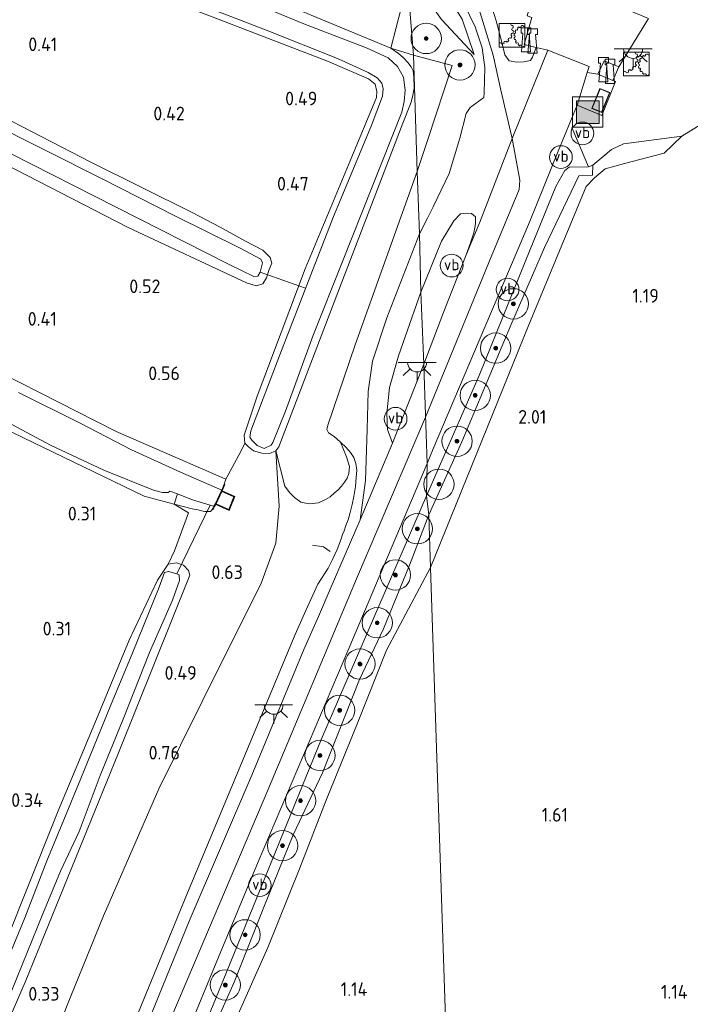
# Model space of a CAD drawing. Extents: x 126429 to 133038, y 413091 to 414846.
# Tile 31 of 256: x 126850 to 126939, y 414251 to 414381. Entities that reach past the tile are written whole.
import ezdxf
from ezdxf.enums import TextEntityAlignment as Align

# ---------------------------------------------------------------- set-up
doc = ezdxf.new("R2010")
doc.units = 0
for name, color, linetype, lineweight in [('B-ME-GR-BOOM-S', 90, 'Continuous', 25), ('B-ME-GR-GRAS-GV', 60, 'Continuous', 13), ('B-ME-GR-RIET-GV', 120, 'Continuous', 13), ('B-ME-GW-OPHOGING_KRUIN-G', 90, 'Continuous', 18), ('B-ME-GW-TALUD_KRUIN-G', 90, 'Continuous', 18), ('B-ME-GW-TALUD_TEEN-G', 90, 'Continuous', 18), ('B-ME-IE-MEUBILAIR_WATERWEGMEUBILAIR-S', 150, 'Continuous', 25), ('B-ME-IE-MEUBILAIR_WEGMEUBILAIR-G', 7, 'Continuous', 18), ('B-ME-IE-MEUBILAIR_WEGMEUBILAIR-S', 7, 'Continuous', 25), ('B-ME-IE-MEUBILAIR_WEGMEUBILAIR_ABRI-GV', 7, 'Continuous', 18), ('B-ME-IE-TERREINAFSCHEIDING_KUNSTMATIG_HEKWERK-G', 20, 'IE-TERREINAFSCHEIDING-KUNSTMATIG', 18), ('B-ME-IE-TERREINAFSCHEIDING_KUNSTMATIG_MUUR-GV', 90, 'Continuous', 18), ('B-ME-KG-KADASTRAAL_DAKRAND-G', 170, 'Continuous', 18), ('B-ME-KW-KUNSTWERK_DUIKER-G', 170, 'Continuous', 18), ('B-ME-OG-HOOGTEPUNT-S', 7, 'Continuous', 25), ('B-ME-OG-TERREIN_GROEN-GV', 7, 'Continuous', 18), ('B-ME-OG-WATER_SLOOT-G', 120, 'Continuous', 18), ('B-ME-OG-WATER_SLOOT-GV', 120, 'Continuous', 18), ('B-ME-VH-VERHARDING_ASFALT-GV', 252, 'Continuous', 18), ('B-ME-VH-VERHARDING_BETON-GV', 252, 'Continuous', 18), ('B-ME-VH-VERHARDING_HALFVERHARDING-GV', 252, 'Continuous', 18), ('B-ME-VH-VERHARDING_STRAATBAKSTEEN-GV', 252, 'Continuous', 18), ('B-ME-VH-VERHARDING_TEGEL-GV', 252, 'Continuous', 18), ('B-ME-VW-VERKEERSTEKEN_DRAAGCONSTRUCTIE-S', 7, 'Continuous', 25)]:
    doc.layers.add(name, color=color, linetype=linetype, lineweight=lineweight)
doc.styles.add('NLCS-ISO', font='NLCS-ISO.ttf')
doc.styles.add('NLCS-ISO-ANNOTATIVE-T18', font='NLCS-ISO.ttf', dxfattribs={"height": 1.8})
doc.linetypes.add('IE-TERREINAFSCHEIDING-KUNSTMATIG', pattern='A,4,[82,NLCS.SHX,S=0.75,R=90,X=0,Y=0],4,-2', length=10)

# ---------------------------------------------------------------- blocks, each defined once
blk = doc.blocks.new('SIE-WATER_BEWEGINGSWERKTUIG-SO')
at = {"color": 0, "linetype": 'ByBlock', "lineweight": 18}
blk.add_lwpolyline([(1.7, 1.55), (-1.7, 1.55), (-1.7, -1.55), (1.7, -1.55)], close=True, dxfattribs=at)
for centre, radius, start, end in [((0.04, 1.5), 0.211, 166.7542, 291.0116), ((-1.7, 0.72), 1.9, 8.6312, 17.8268), ((1.7, -0.1), 1.44, 100.8929, 110.0886), ((1.59, 1.34), 0.16, 187.7082, 315.2192), ((0.09, 0.08), 0.211, 73.5119, 247.1424), ((0.2, 0.8), 0.211, 95.4465, 269.077), ((-1.7, 0.72), 1.9, 346.6966, 355.8923), ((1.7, -0.1), 1.44, 166.6966, 175.8923), ((0.26, -0.15), 0.16, 275.4465, 89.077), ((0.34, 0.39), 0.16, 253.5119, 67.1424), ((1.7, -0.1), 1.44, 144.7621, 153.9577), ((0.62, 0.86), 0.16, 231.5773, 45.2079), ((1.7, -0.1), 1.44, 122.8275, 132.0231), ((1.06, 1.19), 0.16, 209.6428, 23.2733), ((-1.55, -1.17), 0.211, 7.7082, 135.2192), ((-1.7, 0.72), 1.9, 280.8929, 290.0886), ((-0.85, -0.98), 0.211, 29.6428, 203.2733), ((-1.7, 0.72), 1.9, 302.8275, 312.0231), ((-0.28, -0.54), 0.211, 51.5773, 225.2079), ((-1.7, 0.72), 1.9, 324.7621, 333.9577), ((1.7, -0.1), 1.44, 188.6312, 197.8268), ((0.39, -0.69), 0.16, 297.381, 111.0116), ((1.7, -0.1), 1.44, 210.5658, 219.7614), ((0.7, -1.13), 0.16, 319.3156, 132.9461), ((1.7, -0.1), 1.44, 232.5003, 241.696), ((1.16, -1.43), 0.16, 341.2502, 154.8807), ((1.7, -0.1), 1.44, 254.4349, 263.6305), ((1.7, -1.54), 0.16, 90, 176.8153)]:
    blk.add_arc(centre, radius, start, end, dxfattribs=at)
blk = doc.blocks.new('SAL-HOOGTELABEL-SO')
at = {"color": 0, "linetype": 'ByBlock', "lineweight": -2, "style": 'NLCS-ISO-ANNOTATIVE-T18'}
blk.add_attdef('HOOGTE', text='', height=1.8, dxfattribs=at).set_placement((2.79, 0), align=Align.RIGHT)
blk = doc.blocks.new('SGR-BOOM_01-SO')
at = {"linetype": 'ByBlock', "lineweight": 18}
h = blk.add_hatch(color=0, dxfattribs=at)
h.dxf.hatch_style = 1
edge = h.paths.add_edge_path()
edge.add_arc((0, 0), 0.25, 0, 360)
at = {"color": 0, "linetype": 'ByBlock', "lineweight": 18}
for radius in [2, 0.25]:
    blk.add_circle((0, 0), radius, dxfattribs=at)
blk = doc.blocks.new('SIE-WEG_AFVALBAK-SO')
at = {"linetype": 'ByBlock', "lineweight": 18}
h = blk.add_hatch(color=0, dxfattribs=at)
h.dxf.hatch_style = 1
h.paths.add_polyline_path([(-1.5, -1.5), (1.5, -1.5), (1.5, 1.5), (-1.5, 1.5)])
at = {"color": 0, "linetype": 'ByBlock', "lineweight": 18}
for points in [[(-2, -2), (2, -2), (2, 2), (-2, 2)], [(-1.5, -1.5), (1.5, -1.5), (1.5, 1.5), (-1.5, 1.5)]]:
    blk.add_lwpolyline(points, close=True, dxfattribs=at)
blk = doc.blocks.new('SIE-WATER_BOLDER-SO')
at = {"color": 0, "linetype": 'ByBlock', "lineweight": 18}
blk.add_lwpolyline([(0.4, 0.87), (0.6, -1.59), (-0.6, -1.59), (-0.4, 0.87), (-0.65, 0.87), (-0.65, 1.59), (0.65, 1.59), (0.65, 0.87)], close=True, dxfattribs=at)
blk = doc.blocks.new('SKL-ET_OV_LICHTPUNT-SO')
at = {"color": 0, "linetype": 'ByBlock', "lineweight": 18}
for points in [[(-1.25, 0), (-2.5, 0)], [(1.25, 0), (2.5, 0)], [(-0.92, -0.85), (-1.83, -1.7)], [(0, -1.25), (0, -2.5)], [(0.92, -0.85), (1.83, -1.7)]]:
    blk.add_lwpolyline(points, dxfattribs=at)
blk.add_lwpolyline([(0, 0), (1.25, 0, -1), (-1.25, 0)], format="xyb", close=True, dxfattribs=at)
blk = doc.blocks.new('SIE-WEG_PAAL_VERKEERSBORD-SO')
at = {"color": 0, "linetype": 'ByBlock', "lineweight": 18}
blk.add_circle((0, 0), 1.5, dxfattribs=at)
at = {"color": 0, "linetype": 'ByBlock', "lineweight": 18, "style": 'NLCS-ISO'}
blk.add_text('vb', height=1.5, dxfattribs=at).set_placement((0, 0.13), align=Align.MIDDLE_CENTER)

msp = doc.modelspace()

# ---------------------------------------------------------------- linework, layer by layer
at = {"layer": 'B-ME-GR-GRAS-GV'}
for points in [[(126869.414, 414383.446, 0.124), (126890.677, 414375.216, 0.207), (126896.093, 414372.901, 0.102), (126896.996, 414372.194, 0.139), (126897.199, 414371.233, 0.139), (126897.166, 414370.444, 0.147), (126893.693, 414362.076, 0.289), (126887.766, 414347.872, 0.439), (126881.406, 414331.091, 0.432), (126879.691, 414325.953, 0.462), (126879.788, 414324.9, 0.533), (126879.29, 414323.796, 0.531), (126877.294, 414320.13, 0.573), (126862.831, 414326.429, 0.283), (126847.652, 414334.151, 0.177), (126830.22, 414343.155, 0.153), (126809.39, 414355.046, 0.149), (126794.225, 414363.706, 0.141), (126780.813, 414371.269, 0.139), (126765.191, 414380.579, 0.135), (126745.594, 414392.616, 0.063)], [(126792.53, 414389.679, 0.285), (126813.341, 414379.405, 0.253), (126830.308, 414370.832, 0.242), (126864.438, 414353.305, 0.371), (126880.034, 414346.037, 0.371), (126881.31, 414345.618, 0.371), (126882.178, 414345.891, 0.369), (126882.649, 414346.692, 0.351), (126883.003, 414347.763, 0.313), (126883.36, 414348.598, 0.301), (126883.146, 414349.345, 0.301), (126882.155, 414350.325, 0.303), (126879.893, 414351.49, 0.325), (126876.567, 414353.361, 0.341), (126872.872, 414355.289, 0.365), (126859.493, 414361.911, 0.369), (126843.806, 414369.984, 0.261), (126827.927, 414377.231, 0.299), (126805.245, 414388.636, 0.219)], [(126805.245, 414388.636, 0.219), (126827.927, 414377.231, 0.299), (126843.806, 414369.984, 0.261), (126859.493, 414361.911, 0.369), (126872.872, 414355.289, 0.365), (126876.567, 414353.361, 0.341), (126879.893, 414351.49, 0.325), (126882.155, 414350.325, 0.303), (126883.146, 414349.345, 0.301), (126883.36, 414348.598, 0.301), (126883.003, 414347.763, 0.313), (126882.649, 414346.692, 0.351), (126882.178, 414345.891, 0.369), (126881.31, 414345.618, 0.371), (126880.034, 414346.037, 0.371), (126864.438, 414353.305, 0.371), (126830.308, 414370.832, 0.242), (126813.341, 414379.405, 0.253), (126792.53, 414389.679, 0.285)], [(126878.769, 414385.372, 0.493), (126899.035, 414376.937, 0.667), (126900.054, 414376.226, 0.572), (126900.705, 414375.651, 0.544), (126901.285, 414375.06, 0.472), (126901.727, 414374.504, 0.442), (126901.995, 414373.964, 0.404), (126902.071, 414373.146, 0.35), (126902.121, 414371.691, 0.294), (126901.953, 414370.75, 0.24), (126901.704, 414369.816, 0.176), (126900.636, 414367.076, 0.176), (126892.73, 414346.479, 0.523), (126884.269, 414324.402, 0.535), (126883.87, 414323.875, 0.535), (126883.041, 414323.528, 0.535), (126882.037, 414323.571, 0.535), (126880.939, 414323.881, 0.535), (126880.305, 414324.384, 0.535), (126879.788, 414324.9, 0.533), (126879.691, 414325.953, 0.462), (126881.406, 414331.091, 0.432), (126887.766, 414347.872, 0.439), (126893.693, 414362.076, 0.289), (126897.166, 414370.444, 0.147), (126897.199, 414371.233, 0.139), (126896.996, 414372.194, 0.139), (126896.093, 414372.901, 0.102), (126890.677, 414375.216, 0.207), (126869.414, 414383.446, 0.124)], [(126901.004, 414384.644, 1.102), (126899.035, 414376.937, 0.667), (126878.769, 414385.372, 0.493)], [(126908.633, 414382.936, 2.223), (126910.183, 414379.743, 2.171), (126911.078, 414376.979, 2.126), (126911.455, 414374.414, 2.043), (126911.337, 414371.037, 1.968), (126911.289, 414370.452, 1.922), (126909.489, 414369.109, 1.982), (126908.97, 414368.32, 1.974), (126908.144, 414365.071, 1.952), (126906.753, 414360.426, 1.974), (126904.624, 414356.056, 1.944), (126903.867, 414354.549, 1.946), (126902.811, 414352.497, 1.941), (126902.537, 414360.705, 1.832), (126903.929, 414364.915, 1.764), (126907.152, 414374.662, 1.606), (126902.026, 414376.022, 1.03), (126901.249, 414385.822, 1.102)], [(126813.359, 414381.56, -0.669), (126826.998, 414374.724, -0.669), (126833.264, 414371.887, -0.669), (126837.622, 414368.988, -0.669), (126848.829, 414363.126, -0.669), (126862.82, 414355.971, -0.669), (126877.726, 414348.413, -0.669), (126880.985, 414346.857, -0.669), (126881.533, 414346.895, -0.669), (126881.84, 414347.429, -0.669), (126882.113, 414348.634, -0.669), (126881.931, 414349.128, -0.669), (126879.195, 414350.581, -0.669), (126870.557, 414354.856, -0.669), (126860.99, 414359.717, -0.669), (126845.743, 414367.35, -0.669), (126835.651, 414372.253, -0.669), (126824.087, 414377.826, -0.669), (126812.091, 414383.701, -0.669)], [(126873.175, 414382.962, -0.669), (126882.75, 414379.256, -0.669), (126892.002, 414375.605, -0.669), (126896.059, 414373.752, -0.669), (126897.246, 414373.053, -0.669), (126897.864, 414372.318, -0.669), (126898.016, 414371.582, -0.669), (126897.956, 414370.632, -0.669), (126896.472, 414366.68, -0.669), (126891.492, 414354.747, -0.669), (126888.515, 414347.088, -0.669), (126884.422, 414336.517, -0.669), (126880.597, 414326.501, -0.669), (126880.44, 414325.677, -0.669), (126880.708, 414325.281, -0.669), (126881.448, 414324.581, -0.669), (126882.365, 414324.197, -0.669), (126883.274, 414324.605, -0.669), (126883.513, 414324.98, -0.669), (126885.144, 414329.088, -0.669), (126888.782, 414338.969, -0.669), (126900.495, 414368.503, -0.669), (126900.809, 414369.905, -0.669), (126900.944, 414371.417, -0.669), (126900.698, 414373.104, -0.669), (126899.911, 414374.512, -0.669), (126898.7, 414375.652, -0.669), (126895.937, 414376.944, -0.669), (126887.578, 414380.153, -0.669), (126878.612, 414383.873, -0.669)], [(126917.632, 414381.001, 2.132), (126916.616, 414377.412, 2.147), (126918.216, 414377.033, 2.087), (126917.698, 414375.776, 2.028), (126917.44, 414375.34, 2.035), (126916.583, 414375.147, 2.043), (126915.671, 414375.118, 2.073), (126914.644, 414375.295, 2.126), (126914.084, 414376.084, 2.148), (126913.655, 414377.719, 2.171), (126912.944, 414380.558, 2.148), (126911.853, 414384.099, 2.133)], [(126944.982, 414369.991, 1.491), (126937.389, 414365.335, 1.656), (126929.721, 414364.347, 1.731), (126928.135, 414363.593, 1.716), (126925.654, 414361.533, 1.649), (126925.079, 414361.31, 1.709), (126922.553, 414361.272, 1.92), (126921.969, 414360.806, 1.95), (126920.803, 414358.721, 2.002), (126916.821, 414349.019, 2.032), (126910.681, 414333.784, 2.017), (126903.739, 414317.932, 1.92), (126903.82, 414322.212, 2.12), (126904.605, 414324.139, 2.17), (126911.422, 414340.194, 2.188), (126917.342, 414354.025, 2.128), (126921.089, 414363.375, 2.136), (126923.604, 414369.431, 2.115), (126926.837, 414368.084, 2.055), (126928.653, 414372.556, 2.055), (126928.313, 414372.669, 2.055), (126929.104, 414374.464, 2.085), (126932.991, 414380.856, 2.02)], [(126905.705, 414380.717, 1.38), (126910.01, 414376.099, 1.922), (126908.463, 414380.785, 2.094)], [(126859.021, 414233.439, 2.019), (126872.239, 414265.617, 2.019), (126886.433, 414299.689, 2.016), (126887.843, 414302.853, 2.009), (126889.407, 414306.314, 1.986), (126890.788, 414308.394, 2.058), (126891.359, 414309.538, 2.07), (126891.951, 414310.892, 2.076), (126892.438, 414312.137, 2.078), (126892.666, 414312.843, 2.08), (126892.873, 414313.317, 2.082), (126893.126, 414314.045, 2.1), (126893.404, 414314.793, 2.106), (126893.7, 414315.729, 2.12), (126893.959, 414316.784, 2.12), (126894.148, 414317.846, 2.106), (126894.387, 414319.184, 2.082), (126894.491, 414320.347, 2.062), (126894.556, 414321.326, 2.036), (126894.45, 414322.227, 2.018), (126894.166, 414322.979, 1.978), (126893.712, 414323.676, 1.956), (126893.163, 414324.336, 1.94), (126892.402, 414325.014, 1.922), (126891.555, 414325.747, 1.874), (126890.827, 414326.258, 1.848), (126890.629, 414326.674, 1.826), (126890.729, 414327.252, 1.822), (126894.341, 414337.848, 1.742), (126902.537, 414360.705, 1.832), (126902.811, 414352.497, 1.941), (126898.505, 414341.418, 1.937), (126896.649, 414335.69, 1.819), (126896.036, 414331.702, 1.864), (126895.926, 414326.679, 1.984), (126895.706, 414319.979, 2.059), (126895.024, 414314.79, 2.167), (126891.061, 414305.636, 2.106), (126889.512, 414302.053, 2.121), (126887.577, 414297.69, 2.167), (126880.72, 414281.133, 2.167), (126872.473, 414261.897, 2.204), (126865.443, 414244.645, 2.209)], [(126847.652, 414334.151, 0.177), (126862.831, 414326.429, 0.283), (126877.294, 414320.13, 0.573), (126877.073, 414319.494, 0.573), (126876.752, 414318.7, -0.669), (126871.301, 414321.082, -0.669), (126864.876, 414323.987, -0.669), (126858.171, 414327.471, -0.669), (126849.972, 414331.586, -0.669)], [(126844.143, 414329.962, -0.669), (126851.638, 414325.978, -0.669), (126854.196, 414324.634, -0.669), (126861.214, 414321.34, -0.669), (126867.771, 414318.673, -0.669), (126868.954, 414318.38, -0.669), (126869.705, 414318.389, -0.669), (126869.935, 414318.561, -0.669), (126870.933, 414318.195, -0.669), (126870.475, 414316.837, 0.384), (126866.513, 414317.91, 0.144), (126847.921, 414326.929, 0.216)], [(126847.921, 414326.929, 0.216), (126866.513, 414317.91, 0.144), (126870.475, 414316.837, 0.384), (126872.392, 414315.714, 0.602), (126870.534, 414310.699, 0.639), (126869.694, 414308.922, 0.437), (126868.31, 414306.852, 0.19), (126864.532, 414298.943, 0.287), (126860.263, 414288.52, 0.295), (126855.175, 414276.429, 0.325), (126850.756, 414265.324, 0.34), (126846.932, 414255.836, 0.302)], [(126840.471, 414230.022, 0.419), (126850.825, 414253.851, 0.331), (126863.14, 414284.069, 0.327), (126872.566, 414307.49, 0.361), (126872.365, 414308.118, 0.371), (126871.701, 414308.811, 0.371), (126870.791, 414309.127, 0.371), (126869.694, 414308.922, 0.437), (126870.534, 414310.699, 0.639), (126872.392, 414315.714, 0.602), (126870.475, 414316.837, 0.384), (126872.838, 414316.24, 0.521), (126873.646, 414316.097, 0.521), (126874.103, 414315.962, 0.521), (126874.517, 414315.877, 0.519), (126874.915, 414315.865, 0.511), (126875.268, 414315.88, 0.509), (126875.502, 414316.132, 0.509), (126875.591, 414316.086, 0.705), (126875.96, 414316.803, 0.705), (126877.744, 414316.033, 0.705), (126878.472, 414317.866, 0.705), (126876.828, 414318.624, 0.705), (126877.166, 414319.456, 0.705), (126877.073, 414319.494, 0.573), (126877.294, 414320.13, 0.573), (126879.29, 414323.796, 0.531), (126879.788, 414324.9, 0.533), (126880.305, 414324.384, 0.535), (126880.939, 414323.881, 0.535), (126882.037, 414323.571, 0.535), (126883.041, 414323.528, 0.535), (126883.87, 414323.875, 0.535), (126884.315, 414316.599, 0.805), (126883.906, 414311.691, 0.948), (126881.906, 414306.301, 1.023), (126877.014, 414296.599, 0.873), (126868.484, 414279.32, 0.885), (126861.167, 414262.573, 0.86), (126856.281, 414250.59, 0.785)], [(126856.281, 414250.59, 0.785), (126861.167, 414262.573, 0.86), (126868.484, 414279.32, 0.885), (126877.014, 414296.599, 0.873), (126881.906, 414306.301, 1.023), (126883.906, 414311.691, 0.948), (126884.315, 414316.599, 0.805), (126883.87, 414323.875, 0.535), (126885.091, 414319.216, 0.851), (126885.696, 414318.388, 1.005), (126886.365, 414317.742, 1.101), (126887.199, 414317.104, 1.179), (126888.284, 414316.912, 1.275), (126889.491, 414317.038, 1.345), (126890.418, 414317.446, 1.437), (126891.063, 414317.834, 1.533), (126891.575, 414318.304, 1.613), (126892.107, 414318.748, 1.693), (126892.548, 414319.224, 1.731), (126892.948, 414319.751, 1.769), (126893.277, 414320.284, 1.789), (126893.52, 414320.896, 1.845), (126893.581, 414321.828, 1.849), (126893.203, 414323.104, 1.835), (126892.402, 414325.014, 1.922), (126893.163, 414324.336, 1.94), (126893.712, 414323.676, 1.956), (126894.166, 414322.979, 1.978), (126894.45, 414322.227, 2.018), (126894.556, 414321.326, 2.036), (126894.491, 414320.347, 2.062), (126894.387, 414319.184, 2.082), (126894.148, 414317.846, 2.106), (126893.959, 414316.784, 2.12), (126893.7, 414315.729, 2.12), (126893.404, 414314.793, 2.106), (126893.126, 414314.045, 2.1), (126892.873, 414313.317, 2.082), (126892.666, 414312.843, 2.08), (126892.438, 414312.137, 2.078), (126891.951, 414310.892, 2.076), (126891.359, 414309.538, 2.07), (126890.788, 414308.394, 2.058), (126889.407, 414306.314, 1.986), (126887.843, 414302.853, 2.009), (126886.433, 414299.689, 2.016), (126872.239, 414265.617, 2.019), (126859.021, 414233.439, 2.019)], [(126871.47, 414245.307, 2.164), (126876.311, 414257.134, 2.18), (126881.547, 414269.7, 2.176), (126893.508, 414297.816, 2.12), (126903.82, 414322.212, 2.12), (126903.739, 414317.932, 1.92), (126889.886, 414285.933, 2.008), (126876.346, 414252.559, 1.903), (126862.8, 414219.625, 1.908)], [(126846.932, 414255.836, 0.302), (126850.756, 414265.324, 0.34), (126855.175, 414276.429, 0.325), (126860.263, 414288.52, 0.295), (126864.532, 414298.943, 0.287), (126868.31, 414306.852, 0.19), (126869.694, 414308.922, 0.437), (126870.791, 414309.127, 0.371), (126871.701, 414308.811, 0.371), (126872.365, 414308.118, 0.371), (126872.566, 414307.49, 0.361), (126863.14, 414284.069, 0.327), (126850.825, 414253.851, 0.331), (126840.471, 414230.022, 0.419)], [(126849.026, 414252.653, -0.639), (126853.164, 414262.858, -0.639), (126855.509, 414268.496, -0.639), (126857.978, 414273.723, -0.639), (126860.719, 414281.068, -0.639), (126863.747, 414288.502, -0.639), (126867.218, 414297.296, -0.639), (126870.263, 414304.181, -0.639), (126871.184, 414306.798, -0.639), (126871.154, 414307.529, -0.639), (126870.835, 414307.664, -0.639), (126869.742, 414307.953, -0.639), (126869.23, 414307.832, -0.639), (126868.522, 414305.916, -0.639), (126865.02, 414297.347, -0.639), (126862.107, 414290.253, -0.639), (126858.18, 414280.708, -0.639), (126855.924, 414275.249, -0.639), (126853.71, 414269.848, -0.639), (126850.799, 414262.308, -0.639), (126848.226, 414256.051, -0.639)]]:
    msp.add_polyline3d(points, dxfattribs=at)
for points in [[(126908.463, 414380.785, 2.094), (126910.01, 414376.099, 1.922), (126905.705, 414380.717, 1.38), (126903.889, 414383.347, 1.267), (126901.249, 414385.822, 1.102), (126901.99, 414389.319, 2.032), (126903.711, 414387.329, 2.011), (126906.276, 414384.222, 2.019)], [(126901.249, 414385.822, 1.102), (126902.026, 414376.022, 1.03), (126899.035, 414376.937, 0.667), (126901.004, 414384.644, 1.102)], [(126908.409, 414325.062, 1.538), (126904.053, 414315.454, 1.591), (126903.739, 414317.932, 1.92), (126910.681, 414333.784, 2.017), (126916.821, 414349.019, 2.032), (126920.803, 414358.721, 2.002), (126921.969, 414360.806, 1.95), (126922.553, 414361.272, 1.92), (126925.079, 414361.31, 1.709), (126925.654, 414361.533, 1.649), (126925.639, 414360.196, 1.296), (126923.847, 414360.11, 1.553), (126919.315, 414350.672, 1.546), (126914.851, 414340.42, 1.606)], [(126906.049, 414342.229, 2.22), (126903.384, 414335.277, 2.264), (126903.01, 414344.796, 1.961), (126905.735, 414351.525, 1.983), (126907.367, 414354.201, 2.028), (126908.209, 414355.124, 2.028), (126908.921, 414355.2, 2.028), (126909.669, 414355.174, 2.028), (126910.212, 414354.697, 2.038), (126910.221, 414353.801, 2.046), (126909.966, 414352.624, 2.084), (126909.534, 414351.298, 2.112), (126908.982, 414349.726, 2.122)], [(126903.384, 414335.277, 2.264), (126899.259, 414324.889, 2.227), (126898.593, 414326.686, 2.118), (126898.505, 414328.815, 2.028), (126898.866, 414332.205, 2.028), (126900.065, 414336.395, 2.035), (126903.01, 414344.796, 1.961)], [(126855.06, 414185.528, 1.763), (126854.203, 414179.118, 2.288), (126854.128, 414181.422, 2.286), (126853.825, 414184.787, 2.039), (126855.768, 414199.427, 1.865), (126862.8, 414219.625, 1.908), (126876.346, 414252.559, 1.903), (126889.886, 414285.933, 2.008), (126903.739, 414317.932, 1.92), (126904.053, 414315.454, 1.591), (126901.524, 414308.789, 1.651), (126898.091, 414300.42, 1.568), (126894.912, 414293.742, 1.568), (126890.038, 414281.44, 1.681), (126886.188, 414273.25, 1.711), (126882.371, 414263.944, 1.613), (126878.38, 414253.854, 1.606), (126874.687, 414245.536, 1.643), (126871.294, 414237.631, 1.658), (126866.892, 414226.931, 1.658), (126863.696, 414218.876, 1.613), (126859.783, 414208.236, 1.531), (126858.152, 414203.662, 1.516), (126856.681, 414197.116, 1.531)], [(126875.268, 414315.88, 0.509), (126874.915, 414315.865, 0.511), (126874.517, 414315.877, 0.519), (126874.103, 414315.962, 0.521), (126873.646, 414316.097, 0.521), (126872.838, 414316.24, 0.521), (126870.475, 414316.837, 0.384), (126870.933, 414318.195, -0.669), (126872.788, 414317.469, -0.669), (126875.214, 414316.732, -0.669), (126875.73, 414316.575, -0.669), (126875.502, 414316.132, 0.509)]]:
    msp.add_polyline3d(points, close=True, dxfattribs=at)
at = {"layer": 'B-ME-GR-RIET-GV'}
for points in [[(126909.159, 414161.886, 1.137), (126904.276, 414308.522, 1.229), (126917.239, 414340.482, 1.417), (126924.807, 414358.728, 1.191), (126925.899, 414359.844, 1.184), (126927.318, 414361.05, 1.184), (126929.852, 414361.731, 1.176), (126935.085, 414363.128, 1.274), (126937.389, 414365.335, 1.656), (126944.982, 414369.991, 1.491), (126947.083, 414372.165, 1.454), (126950.558, 414377.634, 1.329), (126950.58, 414378.261, 1.314), (126949.805, 414381.001, 1.352)], [(126874.687, 414245.536, 1.643), (126878.38, 414253.854, 1.606), (126882.371, 414263.944, 1.613), (126886.188, 414273.25, 1.711), (126890.038, 414281.44, 1.681), (126894.912, 414293.742, 1.568), (126898.091, 414300.42, 1.568), (126901.524, 414308.789, 1.651), (126904.053, 414315.454, 1.591), (126904.276, 414308.522, 1.229), (126898.471, 414297.589, 1.274), (126894.642, 414287.98, 1.259), (126890.528, 414277.855, 1.222), (126887.006, 414268.8, 1.222), (126882.84, 414258.414, 1.207), (126877.312, 414245.976, 1.199)], [(126877.312, 414245.976, 1.199), (126882.84, 414258.414, 1.207), (126887.006, 414268.8, 1.222), (126890.528, 414277.855, 1.222), (126894.642, 414287.98, 1.259), (126898.471, 414297.589, 1.274), (126904.276, 414308.522, 1.229), (126909.159, 414161.886, 1.137)]]:
    msp.add_polyline3d(points, dxfattribs=at)
msp.add_polyline3d([(126917.239, 414340.482, 1.417), (126904.276, 414308.522, 1.229), (126904.053, 414315.454, 1.591), (126908.409, 414325.062, 1.538), (126914.851, 414340.42, 1.606), (126919.315, 414350.672, 1.546), (126923.847, 414360.11, 1.553), (126925.639, 414360.196, 1.296), (126925.654, 414361.533, 1.649), (126928.135, 414363.593, 1.716), (126929.721, 414364.347, 1.731), (126937.389, 414365.335, 1.656), (126935.085, 414363.128, 1.274), (126929.852, 414361.731, 1.176), (126927.318, 414361.05, 1.184), (126925.899, 414359.844, 1.184), (126924.807, 414358.728, 1.191)], close=True, dxfattribs=at)
at = {"layer": 'B-ME-GW-OPHOGING_KRUIN-G'}
for points in [[(126903.6169, 414328.3054, 2.192), (126912.273, 414349.451, 2.23), (126915.964, 414358.333, 2.26), (126916.067, 414359.544, 2.26), (126915.023, 414365.027, 2.252), (126913.545, 414371.416, 2.042), (126912.552, 414376.027, 2.087), (126910.823, 414381.615, 2.245), (126909.647, 414384.491, 2.237), (126908.24, 414386.504, 2.23), (126905.91, 414388.792, 2.215), (126902.246, 414391.734, 2.08), (126901.4887, 414392.1405, 2.0569)], [(126849.469, 414186.5, 2.397), (126852.261, 414201.823, 2.2), (126858.221, 414219.672, 2.118), (126868.703, 414245.874, 2.216), (126882.833, 414279.143, 2.194), (126894.518, 414306.999, 2.194), (126903.6169, 414328.3054, 2.192)]]:
    msp.add_polyline3d(points, dxfattribs=at)
at = {"layer": 'B-ME-GW-TALUD_KRUIN-G'}
for points in [[(126910.01, 414376.099, 1.922), (126908.463, 414380.785, 2.094), (126906.276, 414384.222, 2.019), (126903.711, 414387.329, 2.011), (126901.99, 414389.319, 2.032), (126901.43, 414389.64, 1.89)], [(126902.026, 414376.022, 1.03), (126899.035, 414376.937, 0.667)], [(126902.026, 414376.022, 1.03), (126907.152, 414374.662, 1.606), (126903.929, 414364.915, 1.764), (126902.537, 414360.705, 1.832)], [(126903.739, 414317.932, 1.92), (126910.681, 414333.784, 2.017), (126916.821, 414349.019, 2.032), (126920.803, 414358.721, 2.002), (126921.969, 414360.806, 1.95), (126922.553, 414361.272, 1.92), (126925.079, 414361.31, 1.709), (126925.654, 414361.533, 1.649), (126928.135, 414363.593, 1.716), (126929.721, 414364.347, 1.731), (126937.389, 414365.335, 1.656)], [(126902.537, 414360.705, 1.832), (126894.341, 414337.848, 1.742), (126890.729, 414327.252, 1.822), (126890.629, 414326.674, 1.826), (126890.827, 414326.258, 1.848), (126891.555, 414325.747, 1.874), (126892.402, 414325.014, 1.922), (126893.163, 414324.336, 1.94), (126893.712, 414323.676, 1.956), (126894.166, 414322.979, 1.978), (126894.45, 414322.227, 2.018), (126894.556, 414321.326, 2.036), (126894.491, 414320.347, 2.062), (126894.387, 414319.184, 2.082), (126894.148, 414317.846, 2.106), (126893.959, 414316.784, 2.12), (126893.7, 414315.729, 2.12), (126893.404, 414314.793, 2.106), (126893.126, 414314.045, 2.1), (126892.873, 414313.317, 2.082), (126892.666, 414312.843, 2.08), (126892.438, 414312.137, 2.078), (126891.951, 414310.892, 2.076), (126891.359, 414309.538, 2.07), (126890.788, 414308.394, 2.058), (126889.407, 414306.314, 1.986)], [(126903.739, 414317.932, 1.92), (126889.886, 414285.933, 2.008), (126876.346, 414252.559, 1.903), (126862.8, 414219.625, 1.908), (126855.768, 414199.427, 1.865), (126853.825, 414184.787, 2.039), (126854.128, 414181.422, 2.286), (126854.203, 414179.118, 2.288), (126854.522, 414177.729, 2.278), (126854.798, 414177.141, 2.274)], [(126889.407, 414306.314, 1.986), (126887.843, 414302.853, 2.009), (126886.433, 414299.689, 2.016)], [(126886.433, 414299.689, 2.016), (126872.239, 414265.617, 2.019), (126859.021, 414233.439, 2.019), (126851.313, 414212.702, 2.099), (126847.512, 414199.654, 2.229), (126846.504, 414194.985, 2.293), (126846.039, 414190.595, 2.315), (126845.85, 414188.76, 2.321)]]:
    msp.add_polyline3d(points, dxfattribs=at)
at = {"layer": 'B-ME-GW-TALUD_TEEN-G'}
for points in [[(126901.249, 414385.822, 1.102), (126903.889, 414383.347, 1.267), (126905.705, 414380.717, 1.38), (126910.01, 414376.099, 1.922)], [(126937.389, 414365.335, 1.656), (126935.085, 414363.128, 1.274), (126929.852, 414361.731, 1.176), (126927.318, 414361.05, 1.184), (126925.899, 414359.844, 1.184), (126924.807, 414358.728, 1.191), (126917.239, 414340.482, 1.417)], [(126904.276, 414308.522, 1.229), (126917.239, 414340.482, 1.417)], [(126883.87, 414323.875, 0.535), (126884.315, 414316.599, 0.805), (126883.906, 414311.691, 0.948), (126881.906, 414306.301, 1.023), (126877.014, 414296.599, 0.873), (126868.484, 414279.32, 0.885), (126861.167, 414262.573, 0.86), (126856.281, 414250.59, 0.785), (126851.248, 414236.94, 0.785), (126846.402, 414222.903, 0.735), (126839.686, 414207.793, 0.669)], [(126859.129, 414182.614, 1.092), (126858.431, 414184.417, 1.229), (126857.978, 414187.152, 1.229), (126858.079, 414188.587, 1.229), (126859.376, 414198.242, 1.237), (126861.535, 414205.733, 1.222), (126864.348, 414214.797, 1.207), (126868.246, 414224.607, 1.222), (126872.377, 414234.65, 1.229), (126877.312, 414245.976, 1.199), (126882.84, 414258.414, 1.207), (126887.006, 414268.8, 1.222), (126890.528, 414277.855, 1.222), (126894.642, 414287.98, 1.259), (126898.471, 414297.589, 1.274), (126904.276, 414308.522, 1.229)]]:
    msp.add_polyline3d(points, dxfattribs=at)
at = {"layer": 'B-ME-IE-MEUBILAIR_WEGMEUBILAIR-G'}
msp.add_polyline3d([(126891.064, 414310.596, 2.895), (126890.158, 414311.222, 2.895), (126888.727, 414311.424, 2.858)], dxfattribs=at)
at = {"layer": 'B-ME-IE-MEUBILAIR_WEGMEUBILAIR_ABRI-GV'}
msp.add_polyline3d([(126927.917, 414371.102, 2.063), (126926.853, 414368.467, 2.063), (126925.533, 414369, 2.063), (126926.596, 414371.635, 2.063)], close=True, dxfattribs=at)
at = {"layer": 'B-ME-IE-TERREINAFSCHEIDING_KUNSTMATIG_HEKWERK-G'}
for points in [[(126899.035, 414376.937, 0.667), (126878.769, 414385.372, 0.493), (126869.862, 414388.789, 0.488)], [(126899.035, 414376.937, 0.667), (126901.004, 414384.644, 1.102), (126901.249, 414385.822, 1.102)], [(126922.911, 414366.488, 2.121), (126925.079, 414361.31, 1.709)], [(126879.29, 414323.796, 0.531), (126879.788, 414324.9, 0.533)], [(126872.392, 414315.714, 0.602), (126870.475, 414316.837, 0.384), (126870.933, 414318.195, -0.669)], [(126869.694, 414308.922, 0.437), (126870.534, 414310.699, 0.639)], [(126869.694, 414308.922, 0.437), (126868.31, 414306.852, 0.19), (126864.532, 414298.943, 0.287), (126860.263, 414288.52, 0.295), (126855.175, 414276.429, 0.325), (126850.756, 414265.324, 0.34), (126846.932, 414255.836, 0.302), (126843.364, 414247.614, 0.317), (126839.186, 414236.924, 0.19), (126831.503, 414218.091, 0.22), (126827.16, 414208.3, 0.355), (126824.449, 414202.637, 0.4)]]:
    msp.add_polyline3d(points, dxfattribs=at)
at = {"layer": 'B-ME-IE-TERREINAFSCHEIDING_KUNSTMATIG_MUUR-GV'}
for points in [[(126876.828, 414318.624, 0.705), (126878.472, 414317.866, 0.705), (126877.744, 414316.033, 0.705), (126875.96, 414316.803, 0.705), (126875.591, 414316.086, 0.705), (126875.502, 414316.132, 0.509), (126875.73, 414316.575, -0.669), (126875.915, 414316.932, -0.669), (126876.7, 414318.573, -0.669), (126876.752, 414318.7, -0.669), (126877.073, 414319.494, 0.573), (126877.166, 414319.456, 0.705)], [(126876.006, 414316.893, -0.669), (126877.689, 414316.166, -0.669), (126878.344, 414317.815, -0.669), (126876.79, 414318.53, -0.669)]]:
    msp.add_polyline3d(points, close=True, dxfattribs=at)
at = {"layer": 'B-ME-KG-KADASTRAAL_DAKRAND-G'}
msp.add_polyline3d([(126926.826, 414368.532, 4.402), (126925.598, 414369.027, 4.38), (126926.624, 414371.57, 4.388), (126927.852, 414371.075, 4.41)], close=True, dxfattribs=at)
at = {"layer": 'B-ME-KW-KUNSTWERK_DUIKER-G'}
for points in [[(126881.84, 414347.429, -0.669), (126887.811, 414345.294, -0.669)], [(126870.835, 414307.664, -0.639), (126875.214, 414316.732, -0.669)]]:
    msp.add_polyline3d(points, dxfattribs=at)
at = {"layer": 'B-ME-OG-TERREIN_GROEN-GV'}
for points in [[(126889.491, 414317.038, 1.345), (126888.284, 414316.912, 1.275), (126887.199, 414317.104, 1.179), (126886.365, 414317.742, 1.101), (126885.696, 414318.388, 1.005), (126885.091, 414319.216, 0.851), (126883.87, 414323.875, 0.535), (126884.269, 414324.402, 0.535), (126892.73, 414346.479, 0.523), (126900.636, 414367.076, 0.176), (126901.704, 414369.816, 0.176), (126901.953, 414370.75, 0.24), (126902.121, 414371.691, 0.294), (126902.071, 414373.146, 0.35), (126901.995, 414373.964, 0.404), (126901.727, 414374.504, 0.442), (126901.285, 414375.06, 0.472), (126900.705, 414375.651, 0.544), (126900.054, 414376.226, 0.572), (126899.035, 414376.937, 0.667), (126902.026, 414376.022, 1.03), (126902.537, 414360.705, 1.832), (126894.341, 414337.848, 1.742), (126890.729, 414327.252, 1.822), (126890.629, 414326.674, 1.826), (126890.827, 414326.258, 1.848), (126891.555, 414325.747, 1.874), (126892.402, 414325.014, 1.922), (126893.203, 414323.104, 1.835), (126893.581, 414321.828, 1.849), (126893.52, 414320.896, 1.845), (126893.277, 414320.284, 1.789), (126892.948, 414319.751, 1.769), (126892.548, 414319.224, 1.731), (126892.107, 414318.748, 1.693), (126891.575, 414318.304, 1.613), (126891.063, 414317.834, 1.533), (126890.418, 414317.446, 1.437)], [(126903.929, 414364.915, 1.764), (126902.537, 414360.705, 1.832), (126902.026, 414376.022, 1.03), (126907.152, 414374.662, 1.606)]]:
    msp.add_polyline3d(points, close=True, dxfattribs=at)
at = {"layer": 'B-ME-OG-WATER_SLOOT-G'}
for points in [[(126724.016, 414438.223, 0.042), (126749.022, 414429.091, 0.088), (126771.352, 414421.143, 0.126), (126787.345, 414414.477, 0.279), (126803.445, 414406.911, 0.274), (126808.482, 414403.294, 0.417), (126809.772, 414402.632, 0.447), (126811.997, 414402.518, 0.454), (126815.601, 414402.894, 0.424), (126816.816, 414402.863, 0.424), (126827.227, 414399.285, 0.154), (126849.314, 414390.898, 0.139), (126869.414, 414383.446, 0.124), (126890.677, 414375.216, 0.207), (126896.093, 414372.901, 0.102), (126896.996, 414372.194, 0.139), (126897.199, 414371.233, 0.139), (126897.166, 414370.444, 0.147), (126893.693, 414362.076, 0.289), (126887.766, 414347.872, 0.439), (126881.406, 414331.091, 0.432), (126879.691, 414325.953, 0.462), (126879.788, 414324.9, 0.533)], [(126877.073, 414319.494, 0.573), (126877.294, 414320.13, 0.573), (126862.831, 414326.429, 0.283), (126847.652, 414334.151, 0.177), (126830.22, 414343.155, 0.153), (126809.39, 414355.046, 0.149), (126794.225, 414363.706, 0.141), (126780.813, 414371.269, 0.139), (126765.191, 414380.579, 0.135), (126745.594, 414392.616, 0.063), (126727.733, 414404.169, 0.094), (126712.609, 414413.786, 0.039)], [(126872.838, 414316.24, 0.521), (126870.475, 414316.837, 0.384), (126866.513, 414317.91, 0.144), (126847.921, 414326.929, 0.216), (126827.843, 414337.719, 0.201), (126797.809, 414354.69, 0.107), (126777.785, 414366.04, 0.111), (126763.514, 414374.351, 0.098), (126745.446, 414385.259, 0.17), (126728.494, 414395.874, 0.149), (126719.459, 414401.607, 0.389)], [(126805.245, 414388.636, 0.219), (126827.927, 414377.231, 0.299), (126843.806, 414369.984, 0.261), (126859.493, 414361.911, 0.369), (126872.872, 414355.289, 0.365), (126876.567, 414353.361, 0.341), (126879.893, 414351.49, 0.325), (126882.155, 414350.325, 0.303), (126883.146, 414349.345, 0.301), (126883.36, 414348.598, 0.301), (126883.003, 414347.763, 0.313), (126882.649, 414346.692, 0.351), (126882.178, 414345.891, 0.369), (126881.31, 414345.618, 0.371), (126880.034, 414346.037, 0.371), (126864.438, 414353.305, 0.371), (126830.308, 414370.832, 0.242), (126813.341, 414379.405, 0.253), (126792.53, 414389.679, 0.285), (126788.033, 414391.953, 0.264), (126783.872, 414394.132, 0.205), (126779.254, 414396.656, 0.166), (126774.05, 414399.777, 0.257)], [(126899.035, 414376.937, 0.667), (126900.054, 414376.226, 0.572), (126900.705, 414375.651, 0.544), (126901.285, 414375.06, 0.472), (126901.727, 414374.504, 0.442), (126901.995, 414373.964, 0.404), (126902.071, 414373.146, 0.35), (126902.121, 414371.691, 0.294), (126901.953, 414370.75, 0.24), (126901.704, 414369.816, 0.176), (126900.636, 414367.076, 0.176), (126892.73, 414346.479, 0.523), (126884.269, 414324.402, 0.535), (126883.87, 414323.875, 0.535), (126883.041, 414323.528, 0.535), (126882.037, 414323.571, 0.535), (126880.939, 414323.881, 0.535), (126880.305, 414324.384, 0.535), (126879.788, 414324.9, 0.533)], [(126875.502, 414316.132, 0.509), (126875.268, 414315.88, 0.509), (126874.915, 414315.865, 0.511), (126874.517, 414315.877, 0.519), (126874.103, 414315.962, 0.521), (126873.646, 414316.097, 0.521), (126872.838, 414316.24, 0.521)], [(126869.694, 414308.922, 0.437), (126870.791, 414309.127, 0.371), (126871.701, 414308.811, 0.371), (126872.365, 414308.118, 0.371), (126872.566, 414307.49, 0.361), (126863.14, 414284.069, 0.327), (126850.825, 414253.851, 0.331), (126840.471, 414230.022, 0.419), (126831.876, 414209.083, 0.605), (126826.932, 414197.405, 0.725), (126826.102, 414195.745, 0.631)]]:
    msp.add_polyline3d(points, dxfattribs=at)
at = {"layer": 'B-ME-OG-WATER_SLOOT-GV'}
for points in [[(126812.091, 414383.701, -0.669), (126824.087, 414377.826, -0.669), (126835.651, 414372.253, -0.669), (126845.743, 414367.35, -0.669), (126860.99, 414359.717, -0.669), (126870.557, 414354.856, -0.669), (126879.195, 414350.581, -0.669), (126881.931, 414349.128, -0.669), (126882.113, 414348.634, -0.669), (126881.84, 414347.429, -0.669), (126881.533, 414346.895, -0.669), (126880.985, 414346.857, -0.669), (126877.726, 414348.413, -0.669), (126862.82, 414355.971, -0.669), (126848.829, 414363.126, -0.669), (126837.622, 414368.988, -0.669), (126833.264, 414371.887, -0.669), (126826.998, 414374.724, -0.669), (126813.359, 414381.56, -0.669)], [(126878.612, 414383.873, -0.669), (126887.578, 414380.153, -0.669), (126895.937, 414376.944, -0.669), (126898.7, 414375.652, -0.669), (126899.911, 414374.512, -0.669), (126900.698, 414373.104, -0.669), (126900.944, 414371.417, -0.669), (126900.809, 414369.905, -0.669), (126900.495, 414368.503, -0.669), (126888.782, 414338.969, -0.669), (126885.144, 414329.088, -0.669), (126883.513, 414324.98, -0.669), (126883.274, 414324.605, -0.669), (126882.365, 414324.197, -0.669), (126881.448, 414324.581, -0.669), (126880.708, 414325.281, -0.669), (126880.44, 414325.677, -0.669), (126880.597, 414326.501, -0.669), (126884.422, 414336.517, -0.669), (126888.515, 414347.088, -0.669), (126891.492, 414354.747, -0.669), (126896.472, 414366.68, -0.669), (126897.956, 414370.632, -0.669), (126898.016, 414371.582, -0.669), (126897.864, 414372.318, -0.669), (126897.246, 414373.053, -0.669), (126896.059, 414373.752, -0.669), (126892.002, 414375.605, -0.669), (126882.75, 414379.256, -0.669), (126873.175, 414382.962, -0.669)], [(126849.972, 414331.586, -0.669), (126858.171, 414327.471, -0.669), (126864.876, 414323.987, -0.669), (126871.301, 414321.082, -0.669), (126876.752, 414318.7, -0.669), (126876.7, 414318.573, -0.669), (126875.915, 414316.932, -0.669), (126875.73, 414316.575, -0.669), (126875.214, 414316.732, -0.669), (126872.788, 414317.469, -0.669), (126870.933, 414318.195, -0.669), (126869.935, 414318.561, -0.669), (126869.705, 414318.389, -0.669), (126868.954, 414318.38, -0.669), (126867.771, 414318.673, -0.669), (126861.214, 414321.34, -0.669), (126854.196, 414324.634, -0.669), (126851.638, 414325.978, -0.669), (126844.143, 414329.962, -0.669)], [(126848.226, 414256.051, -0.639), (126850.799, 414262.308, -0.639), (126853.71, 414269.848, -0.639), (126855.924, 414275.249, -0.639), (126858.18, 414280.708, -0.639), (126862.107, 414290.253, -0.639), (126865.02, 414297.347, -0.639), (126868.522, 414305.916, -0.639), (126869.23, 414307.832, -0.639), (126869.742, 414307.953, -0.639), (126870.835, 414307.664, -0.639), (126871.154, 414307.529, -0.639), (126871.184, 414306.798, -0.639), (126870.263, 414304.181, -0.639), (126867.218, 414297.296, -0.639), (126863.747, 414288.502, -0.639), (126860.719, 414281.068, -0.639), (126857.978, 414273.723, -0.639), (126855.509, 414268.496, -0.639), (126853.164, 414262.858, -0.639), (126849.026, 414252.653, -0.639)]]:
    msp.add_polyline3d(points, dxfattribs=at)
msp.add_polyline3d([(126878.344, 414317.815, -0.669), (126877.689, 414316.166, -0.669), (126876.006, 414316.893, -0.669), (126876.79, 414318.53, -0.669)], close=True, dxfattribs=at)
at = {"layer": 'B-ME-VH-VERHARDING_ASFALT-GV'}
msp.add_polyline3d([(126904.605, 414324.139, 2.17), (126903.82, 414322.212, 2.12), (126903.434, 414333.795, 2.192), (126903.384, 414335.277, 2.264), (126906.049, 414342.229, 2.22), (126908.982, 414349.726, 2.122), (126910.773, 414354.027, 2.199), (126915.023, 414365.027, 2.252), (126919.742, 414376.676, 2.087), (126925.196, 414374.542, 2.042), (126924.929, 414373.759, 2.063), (126923.604, 414369.431, 2.115), (126921.089, 414363.375, 2.136), (126917.342, 414354.025, 2.128), (126911.422, 414340.194, 2.188)], close=True, dxfattribs=at)
msp.add_polyline3d([(126865.443, 414244.645, 2.209), (126872.473, 414261.897, 2.204), (126880.72, 414281.133, 2.167), (126887.577, 414297.69, 2.167), (126889.512, 414302.053, 2.121), (126891.061, 414305.636, 2.106), (126895.024, 414314.79, 2.167), (126899.259, 414324.889, 2.227), (126903.384, 414335.277, 2.264), (126903.434, 414333.795, 2.192), (126903.82, 414322.212, 2.12), (126893.508, 414297.816, 2.12), (126881.547, 414269.7, 2.176), (126876.311, 414257.134, 2.18), (126871.47, 414245.307, 2.164)], dxfattribs=at)
at = {"layer": 'B-ME-VH-VERHARDING_BETON-GV'}
msp.add_polyline3d([(126929.104, 414374.464, 2.085), (126928.313, 414372.669, 2.055), (126926.318, 414373.528, 2.115), (126927.148, 414375.261, 2.115)], close=True, dxfattribs=at)
at = {"layer": 'B-ME-VH-VERHARDING_HALFVERHARDING-GV'}
msp.add_polyline3d([(126911.853, 414384.099, 2.133), (126912.944, 414380.558, 2.148), (126913.655, 414377.719, 2.171), (126914.084, 414376.084, 2.148), (126914.644, 414375.295, 2.126), (126915.671, 414375.118, 2.073), (126916.583, 414375.147, 2.043), (126917.44, 414375.34, 2.035), (126917.698, 414375.776, 2.028), (126918.216, 414377.033, 2.087), (126919.742, 414376.676, 2.087), (126915.023, 414365.027, 2.252), (126910.773, 414354.027, 2.199), (126908.982, 414349.726, 2.122), (126909.534, 414351.298, 2.112), (126909.966, 414352.624, 2.084), (126910.221, 414353.801, 2.046), (126910.212, 414354.697, 2.038), (126909.669, 414355.174, 2.028), (126908.921, 414355.2, 2.028), (126908.209, 414355.124, 2.028), (126907.367, 414354.201, 2.028), (126905.735, 414351.525, 1.983), (126903.01, 414344.796, 1.961), (126902.811, 414352.497, 1.941), (126903.867, 414354.549, 1.946), (126904.624, 414356.056, 1.944), (126906.753, 414360.426, 1.974), (126908.144, 414365.071, 1.952), (126908.97, 414368.32, 1.974), (126909.489, 414369.109, 1.982), (126911.289, 414370.452, 1.922), (126911.337, 414371.037, 1.968), (126911.455, 414374.414, 2.043), (126911.078, 414376.979, 2.126), (126910.183, 414379.743, 2.171), (126908.633, 414382.936, 2.223)], dxfattribs=at)
msp.add_polyline3d([(126899.259, 414324.889, 2.227), (126895.024, 414314.79, 2.167), (126895.706, 414319.979, 2.059), (126895.926, 414326.679, 1.984), (126896.036, 414331.702, 1.864), (126896.649, 414335.69, 1.819), (126898.505, 414341.418, 1.937), (126902.811, 414352.497, 1.941), (126903.01, 414344.796, 1.961), (126900.065, 414336.395, 2.035), (126898.866, 414332.205, 2.028), (126898.505, 414328.815, 2.028), (126898.593, 414326.686, 2.118)], close=True, dxfattribs=at)
at = {"layer": 'B-ME-VH-VERHARDING_STRAATBAKSTEEN-GV'}
msp.add_polyline3d([(126918.207, 414387.035, 2.095), (126932.991, 414380.856, 2.02), (126929.104, 414374.464, 2.085), (126927.148, 414375.261, 2.115), (126926.318, 414373.528, 2.115), (126924.929, 414373.759, 2.063), (126925.196, 414374.542, 2.042), (126919.742, 414376.676, 2.087), (126918.216, 414377.033, 2.087), (126916.616, 414377.412, 2.147), (126917.632, 414381.001, 2.132), (126917.032, 414381.204, 2.132), (126917.842, 414384.112, 2.102), (126915.144, 414384.55, 2.102), (126915.198, 414385.52, 2.102), (126917.719, 414385.23, 2.102)], close=True, dxfattribs=at)
at = {"layer": 'B-ME-VH-VERHARDING_TEGEL-GV'}
for points in [[(126928.653, 414372.556, 2.055), (126926.837, 414368.084, 2.055), (126923.604, 414369.431, 2.115), (126924.929, 414373.759, 2.063), (126926.318, 414373.528, 2.115), (126928.313, 414372.669, 2.055)], [(126925.533, 414369, 2.063), (126926.853, 414368.467, 2.063), (126927.917, 414371.102, 2.063), (126926.596, 414371.635, 2.063)]]:
    msp.add_polyline3d(points, close=True, dxfattribs=at)

# ---------------------------------------------------------------- block references
at = {"layer": 'B-ME-GR-BOOM-S'}
for p in [(126903.707, 414378.221, 1.366), (126908.161, 414374.737, 1.747), (126915.189, 414343.246, 1.987), (126912.86, 414337.415, 2.002), (126910.173, 414331.191, 1.972), (126907.775, 414325.14, 1.964), (126905.391, 414319.473, 1.987), (126902.538, 414313.601, 1.943), (126899.648, 414307.519, 2.026), (126897.255, 414301.214, 1.966), (126894.979, 414295.776, 1.8), (126892.291, 414289.686, 1.928), (126889.71, 414283.733, 1.973), (126887.149, 414277.76, 1.98), (126884.772, 414271.839, 1.98), (126879.839, 414260.086, 1.95), (126877.231, 414253.486, 1.996)]:
    msp.add_blockref('SGR-BOOM_01-SO', p, dxfattribs=at)
at = {"layer": 'B-ME-IE-MEUBILAIR_WATERWEGMEUBILAIR-S'}
for name, p in [('SIE-WATER_BEWEGINGSWERKTUIG-SO', (126915.008, 414378.631, 2.162)), ('SIE-WATER_BOLDER-SO', (126916.866, 414378.036, 2.16)), ('SIE-WATER_BOLDER-SO', (126917.715, 414377.889, 2.306)), ('SIE-WATER_BEWEGINGSWERKTUIG-SO', (126931.411, 414374.862, 1.869)), ('SIE-WATER_BOLDER-SO', (126927.067, 414374.109, 2.175)), ('SIE-WATER_BOLDER-SO', (126927.931, 414373.897, 2.168))]:
    msp.add_blockref(name, p, dxfattribs=at)
at = {"layer": 'B-ME-IE-MEUBILAIR_WEGMEUBILAIR-S'}
for name, p in [('SKL-ET_OV_LICHTPUNT-SO', (126930.986, 414376.849, 2.034)), ('SIE-WEG_AFVALBAK-SO', (126925.009, 414368.512, 2.13)), ('SKL-ET_OV_LICHTPUNT-SO', (126902.504, 414335.517, 2.11)), ('SKL-ET_OV_LICHTPUNT-SO', (126883.605, 414290.415, 2.116))]:
    msp.add_blockref(name, p, dxfattribs=at)
at = {"layer": 'B-ME-OG-HOOGTEPUNT-S'}
for p, values in [((126852.298, 414376.551, 0.405), {'HOOGTE': '0.41'}), ((126886.562, 414369.412, 0.493), {'HOOGTE': '0.49'}), ((126869.096, 414367.433, 0.418), {'HOOGTE': '0.42'}), ((126885.432, 414358.183, 0.468), {'HOOGTE': '0.47'}), ((126865.885, 414344.661, 0.518), {'HOOGTE': '0.52'}), ((126931.585, 414343.409, 1.194), {'HOOGTE': '1.19'}), ((126852.224, 414340.369, 0.405), {'HOOGTE': '0.41'}), ((126868.454, 414333.194, 0.557), {'HOOGTE': '0.56'}), ((126916.758, 414327.452, 2.007), {'HOOGTE': '2.01'}), ((126857.432, 414314.709, 0.305), {'HOOGTE': '0.31'}), ((126876.747, 414306.984, 0.63), {'HOOGTE': '0.63'}), ((126854.109, 414299.543, 0.305), {'HOOGTE': '0.31'}), ((126870.666, 414293.708, 0.493), {'HOOGTE': '0.49'}), ((126868.454, 414283.194, 0.761), {'HOOGTE': '0.76'}), ((126850.399, 414276.944, 0.343), {'HOOGTE': '0.34'}), ((126919.612, 414275.01, 1.605), {'HOOGTE': '1.61'}), ((126893.167, 414252.031, 1.144), {'HOOGTE': '1.14'}), ((126852.572, 414251.415, 0.33), {'HOOGTE': '0.33'}), ((126935.374, 414251.674, 1.144), {'HOOGTE': '1.14'})]:
    msp.add_blockref('SAL-HOOGTELABEL-SO', p, dxfattribs=at).add_auto_attribs(values)
at = {"layer": 'B-ME-VW-VERKEERSTEKEN_DRAAGCONSTRUCTIE-S'}
for p in [(126924.301, 414365.71, 2.024), (126921.459, 414362.59, 2.174), (126907.06, 414348.3, 2.238), (126914.429, 414345.14, 2.21), (126899.668, 414328.098, 2.064), (126881.776, 414266.634, 1.92)]:
    msp.add_blockref('SIE-WEG_PAAL_VERKEERSBORD-SO', p, dxfattribs=at)

doc.saveas('drawing.dxf')
